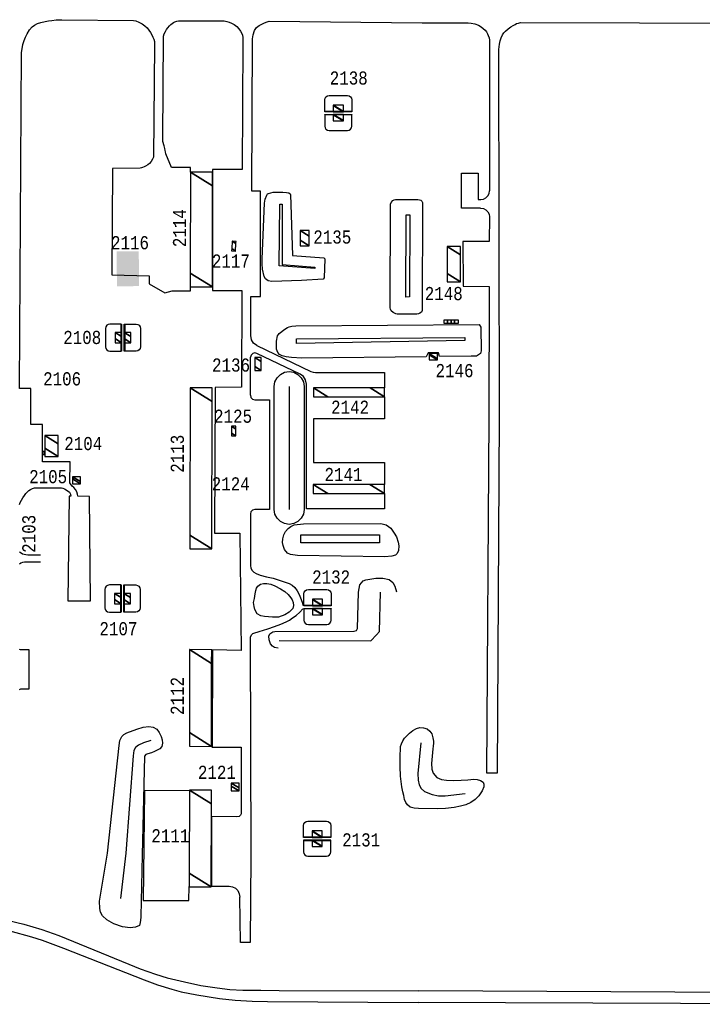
# Model space of a CAD drawing. Extents: x -0.5 to 41.9, y -0.5 to 29.8.
# Tile 114 of 128: x 5.9 to 6.8, y 11.3 to 12.6. Entities that reach past the tile are written whole.
import ezdxf
from ezdxf.enums import TextEntityAlignment as Align

# ---------------------------------------------------------------- set-up
doc = ezdxf.new("R2010")
doc.units = 0
doc.header["$MEASUREMENT"] = 0
for name, color, linetype in [('11', 2, 'CONTINUOUS'), ('21', 5, 'CONTINUOUS'), ('23', 1, 'CONTINUOUS'), ('43', 3, 'CONTINUOUS')]:
    doc.layers.add(name, color=color, linetype=linetype)
doc.styles.add('MONOTXT', font='MONOTXT', dxfattribs={"height": 0.2})

msp = doc.modelspace()

# ---------------------------------------------------------------- linework, layer by layer
at = {"layer": '11'}
for p, q in [((6.4998, 12.3605), (6.503, 12.3605)), ((6.2168, 12.1738), (6.2857, 12.1407)), ((6.272, 12.1373), (6.2168, 12.1638)), ((6.2085, 12.1103), (6.2087, 12.1588)), ((6.2084, 11.9586), (6.2087, 11.8927))]:
    msp.add_line(p, q, dxfattribs=at)
for points in [[(5.913, 11.9705), (5.914, 11.9731), (5.9156, 11.9763), (5.9175, 11.9791), (5.9194, 11.9821), (5.9214, 11.9845), (5.9236, 11.9867), (5.9253, 11.9884), (5.9274, 11.9897), (5.9298, 11.9909), (5.9324, 11.9917), (5.9355, 11.9919), (5.9536, 11.992), (5.9619, 11.9919), (5.9669, 11.992), (5.9687, 11.9914), (5.9709, 11.9906), (5.9756, 11.9877), (5.9771, 11.9863), (5.9783, 11.9838), (5.9788, 11.9813), (5.9766, 11.9813), (5.9751, 11.8475), (6.004, 11.8474), (6.0029, 11.9808), (5.9879, 11.9811), (5.9877, 11.9814), (5.9872, 11.9836), (5.9867, 11.9868), (5.9849, 11.9898), (5.9828, 11.9923), (5.9805, 11.9942), (5.9785, 11.9969), (5.9775, 11.9983), (5.9779, 12.0251), (5.9427, 12.0251), (5.9427, 12.073), (5.9275, 12.073), (5.9275, 12.1191), (5.9134, 12.1189), (5.9157, 12.5486), (5.9165, 12.5533), (5.9175, 12.5589), (5.9192, 12.5637), (5.9208, 12.5679), (5.9229, 12.5725), (5.9258, 12.5774), (5.9294, 12.5812), (5.9323, 12.5835), (5.9363, 12.5854), (5.9405, 12.5869), (5.946, 12.5882), (5.9501, 12.589), (5.9545, 12.5896), (5.9599, 12.5901), (5.9643, 12.5903), (5.9673, 12.5904), (6.0588, 12.5895), (6.0618, 12.5889), (6.0657, 12.5873), (6.0699, 12.5851), (6.0736, 12.5825), (6.0763, 12.58), (6.0787, 12.5771), (6.0805, 12.5742), (6.0825, 12.5712), (6.0839, 12.5682), (6.0851, 12.5656), (6.0858, 12.5626), (6.0859, 12.5583), (6.0845, 12.4147), (6.0833, 12.412), (6.0816, 12.4092), (6.0796, 12.4066), (6.0774, 12.4048), (6.0743, 12.4032), (6.0724, 12.4022), (6.0705, 12.4014), (6.0692, 12.401), (6.0677, 12.4007), (6.0323, 12.4002), (6.0311, 12.2642), (6.079, 12.2628), (6.0788, 12.2527), (6.0989, 12.2412), (6.1084, 12.2437), (6.1318, 12.2438), (6.1319, 12.2487)], [(6.1318, 12.3956), (6.1318, 12.4014), (6.1074, 12.4014), (6.1005, 12.4189), (6.0999, 12.4214), (6.0994, 12.4234), (6.0989, 12.4259), (6.0983, 12.4291), (6.0966, 12.4346), (6.0965, 12.4378), (6.0974, 12.5694), (6.0982, 12.5723), (6.0998, 12.5755), (6.1013, 12.578), (6.103, 12.5802), (6.1048, 12.5825), (6.1066, 12.5843), (6.1083, 12.5857), (6.1101, 12.5868), (6.1117, 12.5877), (6.1142, 12.5887), (6.1165, 12.5891), (6.1749, 12.5889), (6.1782, 12.5883), (6.1811, 12.5873), (6.1842, 12.5861), (6.1876, 12.5843), (6.1909, 12.5818), (6.1936, 12.5788), (6.196, 12.5756), (6.1975, 12.5729), (6.1983, 12.5708), (6.1988, 12.5678), (6.1988, 12.5625), (6.198, 12.3987), (6.16, 12.3989), (6.1599, 12.2443), (6.1974, 12.2444), (6.197, 12.1205)], [(6.2089, 12.1865), (6.2091, 12.2367), (6.2213, 12.2367), (6.2213, 12.3714), (6.2101, 12.3714), (6.2111, 12.566), (6.2122, 12.5712), (6.2139, 12.5768), (6.2164, 12.5806), (6.2196, 12.583), (6.223, 12.5848), (6.2264, 12.5863), (6.2299, 12.5877), (6.2325, 12.5885), (6.4283, 12.5864)], [(6.4285, 12.5863), (6.487, 12.5866), (6.4908, 12.5862), (6.4953, 12.585), (6.5, 12.5835), (6.5037, 12.5814), (6.5063, 12.5794), (6.5087, 12.5771), (6.5103, 12.5749), (6.5115, 12.5725), (6.5125, 12.5703), (6.5136, 12.5673), (6.5141, 12.5643), (6.5144, 12.5612), (6.5142, 12.3718)], [(6.5269, 12.0819), (6.526, 12.5522), (6.527, 12.5592), (6.5278, 12.5636), (6.5291, 12.5672), (6.5307, 12.571), (6.5326, 12.5737), (6.5345, 12.5759), (6.5379, 12.5788), (6.5413, 12.5812), (6.5443, 12.5831), (6.547, 12.5844), (6.5489, 12.5854), (6.5512, 12.5862), (6.5537, 12.587), (6.8583, 12.586)], [(6.5029, 12.3495), (6.4784, 12.3495), (6.4784, 12.3944), (6.4997, 12.3944), (6.4998, 12.3605)], [(6.503, 12.3605), (6.5064, 12.3611), (6.5096, 12.3627), (6.512, 12.3652), (6.5136, 12.3683), (6.5142, 12.3718)], [(6.5141, 12.3382), (6.514, 12.3069), (6.4803, 12.3068), (6.4807, 12.2498), (6.5139, 12.2493), (6.5133, 12.082)], [(6.5029, 12.3495), (6.5064, 12.349), (6.5095, 12.3474), (6.512, 12.3449), (6.5136, 12.3417), (6.5141, 12.3382)], [(6.2168, 12.1738), (6.2126, 12.1769), (6.2098, 12.1813), (6.2089, 12.1865)], [(6.2168, 12.1638), (6.214, 12.1644), (6.2114, 12.1635), (6.2094, 12.1615), (6.2087, 12.1588)], [(6.28, 12.1246), (6.279, 12.1298), (6.2762, 12.1342), (6.272, 12.1373)], [(6.2857, 12.1407), (6.2887, 12.1397), (6.2918, 12.1393)], [(6.2918, 12.1393), (6.3799, 12.1393), (6.3799, 12.1197)], [(6.3799, 11.9846), (6.3799, 11.9649), (6.28, 11.965), (6.28, 12.1246)], [(6.197, 12.1205), (6.1634, 12.1204), (6.1625, 11.9339), (6.1949, 11.934), (6.1965, 11.7841), (6.16, 11.7846), (6.1596, 11.6602), (6.1968, 11.6602), (6.1967, 11.5752), (6.1959, 11.5732), (6.1941, 11.5719), (6.191, 11.5712), (6.1587, 11.5715), (6.1587, 11.4827), (6.1811, 11.4826)], [(6.2085, 12.1103), (6.2092, 12.1074), (6.2113, 12.1054), (6.2141, 12.1046)], [(6.2141, 12.1046), (6.233, 12.1046), (6.233, 11.9643), (6.214, 11.9643)], [(6.3799, 12.1081), (6.3799, 12.08), (6.289, 12.08), (6.289, 12.0243), (6.3799, 12.0243), (6.3799, 11.9963)], [(6.5133, 12.082), (6.5105, 11.6275), (6.5243, 11.6274), (6.5269, 12.0819)], [(6.214, 11.9643), (6.2112, 11.9635), (6.2091, 11.9614), (6.2084, 11.9586)], [(5.9399, 11.906), (5.9265, 11.9059), (5.9238, 11.9059), (5.9213, 11.9063), (5.9191, 11.9068), (5.917, 11.9072), (5.9152, 11.9083), (5.9134, 11.9095)], [(5.94, 11.897), (5.9195, 11.8969), (5.9169, 11.8965), (5.9149, 11.8956), (5.9133, 11.8942)], [(6.2087, 11.8927), (6.2092, 11.8894), (6.2106, 11.8864), (6.2129, 11.884), (6.2158, 11.8823)], [(6.2158, 11.8823), (6.2211, 11.8801), (6.2291, 11.8783), (6.2375, 11.8764), (6.249, 11.8726), (6.2579, 11.8695), (6.262, 11.8674), (6.2652, 11.8646), (6.2681, 11.8604), (6.2709, 11.8554), (6.2733, 11.8492), (6.2749, 11.8444), (6.2753, 11.8414)], [(6.2181, 11.8661), (6.2215, 11.8687), (6.225, 11.8696), (6.2296, 11.8698), (6.2346, 11.8687), (6.2397, 11.8667), (6.247, 11.8627), (6.2525, 11.8592), (6.2567, 11.8555), (6.26, 11.8511), (6.2618, 11.8488), (6.2633, 11.8453), (6.2635, 11.8416), (6.2627, 11.8377), (6.258, 11.8331), (6.2524, 11.8296), (6.2444, 11.8266), (6.2368, 11.8264), (6.2264, 11.8273), (6.2216, 11.8284), (6.2171, 11.831), (6.2142, 11.8365), (6.2133, 11.8402), (6.2126, 11.8454), (6.2135, 11.8505), (6.2144, 11.8562), (6.2153, 11.8606), (6.2163, 11.8637), (6.2181, 11.8661)], [(6.2093, 11.5205), (6.2088, 11.8014), (6.2104, 11.8043), (6.2116, 11.8055), (6.213, 11.8062), (6.2197, 11.8083), (6.2308, 11.8118), (6.2391, 11.8145), (6.2473, 11.8175), (6.254, 11.8207), (6.2583, 11.8228), (6.2622, 11.8255), (6.267, 11.8288), (6.2717, 11.8329), (6.2753, 11.837)], [(5.9129, 11.7857), (5.9141, 11.7854), (5.9251, 11.7852), (5.9252, 11.7347), (5.9168, 11.7346), (5.9143, 11.7343), (5.9128, 11.7338)], [(6.1305, 11.6051), (6.073, 11.6047), (6.0713, 11.4642), (6.1298, 11.4642), (6.1301, 11.482)], [(6.2089, 11.5206), (6.2082, 11.4108), (6.1956, 11.4108), (6.1951, 11.4687)], [(6.1811, 11.4826), (6.1854, 11.4819), (6.1893, 11.4799), (6.1924, 11.4769), (6.1943, 11.473), (6.1951, 11.4687)], [(5.6131, 11.4424), (5.7662, 11.4422), (5.8011, 11.4416), (5.8259, 11.4403), (5.838, 11.4391), (5.857, 11.4357), (5.8778, 11.4312), (5.9008, 11.4254), (5.9286, 11.4179), (5.942, 11.4135), (5.9696, 11.4034), (6.0726, 11.3628), (6.0898, 11.3566), (6.108, 11.3508), (6.1201, 11.3477), (6.1401, 11.3435), (6.1689, 11.339), (6.1888, 11.337), (6.2109, 11.3357), (6.2305, 11.3353), (6.4232, 11.334)], [(5.899, 11.4389), (5.9186, 11.4339), (5.9419, 11.4271), (5.9635, 11.4194), (6.053, 11.3831), (6.0673, 11.3771), (6.0872, 11.3703), (6.1019, 11.3656), (6.1241, 11.3602), (6.1451, 11.3556), (6.166, 11.3525), (6.1822, 11.3506), (6.1989, 11.3496), (6.2219, 11.3496), (6.2451, 11.3493), (6.424, 11.3489)], [(7.2683, 11.4031), (7.1679, 11.3625), (7.1556, 11.358), (7.1465, 11.3548), (7.1334, 11.351), (7.1196, 11.3474), (7.1071, 11.3446), (7.0926, 11.3416), (7.078, 11.3388), (7.0634, 11.3361), (7.0508, 11.3344), (7.0375, 11.3332), (7.0267, 11.3327), (7.0151, 11.332), (7.0044, 11.3318), (6.9966, 11.3317), (6.9818, 11.3316), (6.4232, 11.334)], [(6.9966, 11.3458), (6.424, 11.3489)]]:
    msp.add_lwpolyline(points, dxfattribs=at)
at = {"layer": '21'}
for points in [[(6.3383, 12.4728), (6.3035, 12.4728), (6.3035, 12.4733), (6.3383, 12.4733), (6.3383, 12.4728)], [(6.3035, 12.4694), (6.3383, 12.4694), (6.3383, 12.4688), (6.3035, 12.4688), (6.3035, 12.4694)], [(6.0438, 12.2013), (6.0438, 12.1665), (6.0433, 12.1665), (6.0433, 12.2013), (6.0438, 12.2013)], [(6.0472, 12.1665), (6.0472, 12.2013), (6.0478, 12.2013), (6.0478, 12.1665), (6.0472, 12.1665)], [(6.4561, 12.2065), (6.4606, 12.2065), (6.4606, 12.202), (6.4561, 12.202), (6.4561, 12.2065)], [(6.4606, 12.2065), (6.4651, 12.2065), (6.4651, 12.202), (6.4606, 12.202), (6.4606, 12.2065)], [(6.4651, 12.2065), (6.4696, 12.2065), (6.4696, 12.202), (6.4651, 12.202), (6.4651, 12.2065)], [(6.4696, 12.2065), (6.4741, 12.2065), (6.4741, 12.202), (6.4696, 12.202), (6.4696, 12.2065)], [(5.9432, 12.0388), (5.9446, 12.0388), (5.9446, 12.0343), (5.9432, 12.0343), (5.9432, 12.0388)], [(6.0432, 11.8677), (6.0432, 11.8328), (6.0427, 11.8328), (6.0427, 11.8677), (6.0432, 11.8677)], [(6.0466, 11.8328), (6.0466, 11.8677), (6.0472, 11.8677), (6.0472, 11.8328), (6.0466, 11.8328)], [(6.3118, 11.8412), (6.277, 11.8412), (6.277, 11.8418), (6.3118, 11.8418), (6.3118, 11.8412)], [(6.277, 11.8378), (6.3118, 11.8378), (6.3118, 11.8373), (6.277, 11.8373), (6.277, 11.8378)], [(6.3113, 11.545), (6.2765, 11.545), (6.2765, 11.5455), (6.3113, 11.5455), (6.3113, 11.545)]]:
    msp.add_lwpolyline(points, dxfattribs=at)
msp.add_solid([(6.0657, 12.2944), (6.0374, 12.2942), (6.0661, 12.2498), (6.0378, 12.2496)], dxfattribs=at)
at = {"layer": '43'}
msp.add_line((6.258, 12.1215), (6.258, 11.9643), dxfattribs=at)
for points in [[(6.3035, 12.4733), (6.3035, 12.4879), (6.3039, 12.4901), (6.3051, 12.4919), (6.3069, 12.4931), (6.3091, 12.4935), (6.3327, 12.4935), (6.3348, 12.4931), (6.3366, 12.4919), (6.3378, 12.4901), (6.3383, 12.4879), (6.3383, 12.4733)], [(6.3035, 12.4688), (6.3035, 12.4542), (6.3039, 12.4521), (6.3051, 12.4503), (6.3069, 12.4491), (6.3091, 12.4486), (6.3327, 12.4486), (6.3348, 12.4491), (6.3366, 12.4503), (6.3378, 12.4521), (6.3383, 12.4542), (6.3383, 12.4688)], [(6.2598, 12.3671), (6.2621, 12.289), (6.3025, 12.2861), (6.3038, 12.2849), (6.3029, 12.2602), (6.3014, 12.2589), (6.2739, 12.2568), (6.2358, 12.2557), (6.2311, 12.2566), (6.2276, 12.2592), (6.2262, 12.262), (6.2241, 12.2716), (6.2237, 12.2782), (6.2236, 12.2849), (6.2264, 12.3558), (6.2273, 12.3608), (6.2293, 12.3663), (6.2303, 12.3676), (6.2317, 12.3684), (6.2374, 12.3698), (6.244, 12.37), (6.2501, 12.3698), (6.2545, 12.3697), (6.2578, 12.3689), (6.2593, 12.368), (6.2598, 12.3671)], [(6.2491, 12.3544), (6.2489, 12.2773), (6.2908, 12.2739), (6.2907, 12.2722), (6.2453, 12.2756), (6.2459, 12.3544), (6.2491, 12.3544)], [(6.4287, 12.3566), (6.4283, 12.2188), (6.4271, 12.2167), (6.4252, 12.2152), (6.4234, 12.2145), (6.4212, 12.2141), (6.3963, 12.2141), (6.3943, 12.2144), (6.3909, 12.2161), (6.3886, 12.2184), (6.3876, 12.2202), (6.3872, 12.222), (6.3876, 12.3546), (6.3885, 12.3568), (6.3908, 12.3591), (6.3921, 12.36), (6.394, 12.3606), (6.4226, 12.3607), (6.4247, 12.3603), (6.4262, 12.3596), (6.4278, 12.3586), (6.4287, 12.3566)], [(6.4123, 12.341), (6.4118, 12.2359), (6.4073, 12.2358), (6.4075, 12.341), (6.4123, 12.341)], [(6.0433, 12.2013), (6.0287, 12.2013), (6.0265, 12.2009), (6.0247, 12.1997), (6.0235, 12.1979), (6.0231, 12.1957), (6.0231, 12.1721), (6.0235, 12.17), (6.0247, 12.1682), (6.0265, 12.167), (6.0287, 12.1665), (6.0433, 12.1665)], [(6.0478, 12.2013), (6.0624, 12.2013), (6.0645, 12.2009), (6.0663, 12.1997), (6.0675, 12.1979), (6.068, 12.1957), (6.068, 12.1721), (6.0675, 12.17), (6.0663, 12.1682), (6.0645, 12.167), (6.0624, 12.1665), (6.0478, 12.1665)], [(6.4332, 12.1594), (6.2744, 12.1577), (6.261, 12.1584), (6.2544, 12.1594), (6.2491, 12.1608), (6.2457, 12.1625), (6.2434, 12.165), (6.242, 12.169), (6.2417, 12.1744), (6.2419, 12.1795), (6.2432, 12.1861), (6.2442, 12.188), (6.2453, 12.1894), (6.2523, 12.1947), (6.2558, 12.1968), (6.2582, 12.1977), (6.2613, 12.1984), (6.2664, 12.1989), (6.501, 12.2008), (6.5032, 12.1972), (6.5035, 12.1669), (6.5029, 12.1636), (6.4978, 12.1602), (6.4907, 12.1601), (6.4501, 12.16), (6.4488, 12.1647), (6.4357, 12.1647), (6.4332, 12.1594)], [(6.2674, 12.1824), (6.4827, 12.1842), (6.4827, 12.1802), (6.2674, 12.1764), (6.2674, 12.1824)], [(6.2389, 12.1215), (6.2398, 12.1274), (6.2426, 12.1327), (6.2468, 12.1369), (6.2521, 12.1396), (6.258, 12.1406), (6.2639, 12.1396), (6.2692, 12.1369), (6.2734, 12.1327), (6.2762, 12.1274), (6.2771, 12.1215), (6.2771, 11.9643), (6.2762, 11.9584), (6.2734, 11.9531), (6.2692, 11.9489), (6.2639, 11.9461), (6.258, 11.9452), (6.2521, 11.9461), (6.2468, 11.9489), (6.2426, 11.9531), (6.2398, 11.9584), (6.2389, 11.9643), (6.2389, 12.1215)], [(6.2762, 11.9458), (6.3752, 11.9462), (6.382, 11.9448), (6.3882, 11.9402), (6.3925, 11.9341), (6.3954, 11.9293), (6.3976, 11.9226), (6.3982, 11.9178), (6.3978, 11.9116), (6.3963, 11.9078), (6.3938, 11.9057), (6.3894, 11.9045), (6.3804, 11.9038), (6.2686, 11.9054), (6.2596, 11.9065), (6.2558, 11.9084), (6.2519, 11.9131), (6.2502, 11.918), (6.2495, 11.9219), (6.25, 11.9267), (6.2514, 11.9319), (6.2534, 11.9361), (6.2567, 11.9398), (6.2602, 11.9425), (6.2644, 11.9444), (6.2762, 11.9458)], [(6.2729, 11.9317), (6.3735, 11.932), (6.3737, 11.9215), (6.2729, 11.9217), (6.2729, 11.9317)], [(6.2439, 11.787), (6.2393, 11.7879), (6.2366, 11.7894), (6.2342, 11.7925), (6.2326, 11.7976), (6.2321, 11.8023), (6.2335, 11.8053), (6.237, 11.8079), (6.2398, 11.8083), (6.341, 11.8086), (6.3441, 11.8096), (6.3454, 11.8122), (6.3467, 11.8585), (6.3484, 11.8681), (6.3528, 11.873), (6.3562, 11.8743), (6.3688, 11.8764), (6.378, 11.8766), (6.3861, 11.8745), (6.3905, 11.871), (6.3933, 11.8663), (6.3954, 11.8589)], [(6.0427, 11.8677), (6.0281, 11.8677), (6.0259, 11.8672), (6.0241, 11.866), (6.0229, 11.8642), (6.0225, 11.862), (6.0225, 11.8385), (6.0229, 11.8363), (6.0241, 11.8345), (6.0259, 11.8333), (6.0281, 11.8329), (6.0427, 11.8328)], [(6.0472, 11.8677), (6.0618, 11.8677), (6.0639, 11.8672), (6.0657, 11.866), (6.067, 11.8642), (6.0674, 11.862), (6.0674, 11.8385), (6.067, 11.8363), (6.0657, 11.8345), (6.0639, 11.8333), (6.0618, 11.8329), (6.0472, 11.8328)], [(6.277, 11.8418), (6.277, 11.8564), (6.2774, 11.8585), (6.2786, 11.8603), (6.2804, 11.8615), (6.2826, 11.862), (6.3062, 11.862), (6.3083, 11.8615), (6.3101, 11.8603), (6.3114, 11.8585), (6.3118, 11.8564), (6.3118, 11.8418)], [(6.2452, 11.7969), (6.3625, 11.7965), (6.3698, 11.8038), (6.3737, 11.8083), (6.3749, 11.8585)], [(6.277, 11.8373), (6.277, 11.8227), (6.2774, 11.8205), (6.2786, 11.8187), (6.2804, 11.8175), (6.2826, 11.8171), (6.3062, 11.8171), (6.3083, 11.8175), (6.3101, 11.8187), (6.3114, 11.8205), (6.3118, 11.8227), (6.3118, 11.8373)], [(6.0702, 11.5224), (6.0685, 11.4438), (6.0685, 11.4426), (6.0677, 11.4361), (6.0665, 11.4325), (6.0616, 11.4301), (6.0546, 11.4294), (6.045, 11.4305), (6.034, 11.4345), (6.025, 11.4394), (6.0193, 11.4448), (6.0168, 11.4493), (6.0159, 11.4541), (6.0156, 11.4634), (6.0256, 11.5249), (6.0408, 11.6626), (6.0417, 11.669), (6.044, 11.6738), (6.0468, 11.6765), (6.0503, 11.6785), (6.0631, 11.6832), (6.0715, 11.6858), (6.0785, 11.6868), (6.0842, 11.6861), (6.0887, 11.6834), (6.0917, 11.6792), (6.0943, 11.6738), (6.0955, 11.6696), (6.0961, 11.6654), (6.095, 11.6612), (6.0926, 11.6584), (6.086, 11.6547), (6.0818, 11.6532), (6.0772, 11.6519), (6.0749, 11.6508), (6.0731, 11.6487), (6.0702, 11.5224)], [(6.4402, 11.6396), (6.4403, 11.632), (6.442, 11.6269), (6.4467, 11.6214), (6.4527, 11.6191), (6.4594, 11.618), (6.4676, 11.6177), (6.4778, 11.6181), (6.4863, 11.6187), (6.4942, 11.6194), (6.4984, 11.6192), (6.5029, 11.6178), (6.506, 11.6156), (6.507, 11.6131), (6.5071, 11.6098), (6.5048, 11.6047), (6.5006, 11.5982), (6.4959, 11.5934), (6.4905, 11.5898), (6.4841, 11.5867), (6.4771, 11.5847), (6.469, 11.5832), (6.4578, 11.5819), (6.4477, 11.5814), (6.4233, 11.5821), (6.4178, 11.5823), (6.4126, 11.5838), (6.4092, 11.5868), (6.4072, 11.5896), (6.4057, 11.5936), (6.4045, 11.5985), (6.4033, 11.6033), (6.4022, 11.6095), (6.4006, 11.6234), (6.4, 11.6358), (6.3998, 11.6466), (6.4006, 11.6613), (6.4016, 11.6647), (6.4032, 11.6683), (6.4057, 11.6719), (6.4079, 11.6746), (6.4119, 11.6782), (6.4163, 11.6816), (6.4208, 11.6841), (6.4253, 11.6854), (6.43, 11.6851), (6.4346, 11.6837), (6.4381, 11.6809), (6.4403, 11.6773), (6.4419, 11.6722), (6.4424, 11.6682), (6.4425, 11.6653), (6.4423, 11.6618), (6.4419, 11.658), (6.4402, 11.6396)], [(6.081, 11.6687), (6.0718, 11.666), (6.0654, 11.6628), (6.0616, 11.66), (6.0594, 11.6559), (6.0586, 11.6491), (6.0491, 11.5249), (6.0425, 11.4669)], [(6.4264, 11.666), (6.4227, 11.6268), (6.4229, 11.6183), (6.4241, 11.6122), (6.4269, 11.6075), (6.4313, 11.6038), (6.4408, 11.5998), (6.4488, 11.5983), (6.4574, 11.5982), (6.4833, 11.6009)], [(6.2765, 11.5455), (6.2765, 11.5601), (6.2769, 11.5623), (6.2781, 11.5641), (6.2799, 11.5653), (6.2821, 11.5657), (6.3056, 11.5657), (6.3078, 11.5653), (6.3096, 11.5641), (6.3108, 11.5623), (6.3113, 11.5601), (6.3113, 11.5455)], [(6.2765, 11.541), (6.2765, 11.5264), (6.2769, 11.5243), (6.2781, 11.5225), (6.2799, 11.5212), (6.2821, 11.5208), (6.3056, 11.5208), (6.3078, 11.5212), (6.3096, 11.5225), (6.3108, 11.5243), (6.3113, 11.5264), (6.3113, 11.541)]]:
    msp.add_lwpolyline(points, dxfattribs=at)

# ---------------------------------------------------------------- texts
at = {"layer": '23', "style": 'MONOTXT', "width": 0.833333}
for s, p in [('2138', (6.3342, 12.5159)), ('2116', (6.0545, 12.3053)), ('2135', (6.3132, 12.3126)), ('2117', (6.1835, 12.282)), ('2148', (6.4557, 12.2403)), ('2108', (5.9934, 12.1842)), ('2136', (6.1837, 12.1489)), ('2146', (6.4695, 12.1418)), ('2106', (5.9677, 12.1313)), ('2142', (6.3359, 12.0951)), ('2125', (6.1863, 12.0835)), ('2104', (5.9947, 12.0485)), ('2105', (5.9498, 12.0062)), ('2141', (6.3275, 12.0091)), ('2124', (6.1833, 11.9971)), ('2132', (6.3117, 11.8779)), ('2107', (6.0397, 11.8118)), ('2121', (6.1656, 11.6283)), ('2111', (6.1061, 11.5472)), ('2131', (6.3501, 11.5418))]:
    msp.add_text(s, height=0.01684, dxfattribs=at).set_placement(p, align=Align.MIDDLE)
for s, p in [('2114', (6.1177, 12.3239)), ('2113', (6.115, 12.0355)), ('2103', (5.9251, 11.9331)), ('2112', (6.1148, 11.7258))]:
    msp.add_text(s, height=0.01684, rotation=90, dxfattribs=at).set_placement(p, align=Align.MIDDLE)

# ---------------------------------------------------------------- meshes
at = {"layer": '21'}
mesh = msp.add_polyface(dxfattribs=at)
corners = [(6.3144, 12.4728), (6.3273, 12.4728), (6.3144, 12.4808), (6.3273, 12.4728), (6.3144, 12.4812), (6.3273, 12.4732), (6.3273, 12.4812)]
mesh.append_faces([[corners[k] for k in face] for face in [(0, 0, 1, 2), (2, 3, 5, 4), (4, 5, 6, 6)]], dxfattribs={"vtx0": -1, "vtx2": -1})
mesh = msp.add_polyface(dxfattribs=at)
corners = [(6.3144, 12.461), (6.3273, 12.461), (6.3144, 12.469), (6.3144, 12.4694), (6.3273, 12.4614), (6.3144, 12.4694), (6.3273, 12.4694)]
mesh.append_faces([[corners[k] for k in face] for face in [(0, 0, 1, 2), (2, 1, 4, 5), (3, 4, 6, 6)]], dxfattribs={"vtx0": -1, "vtx2": -1})
mesh = msp.add_polyface(dxfattribs=at)
corners = [(6.1315, 12.2489), (6.1598, 12.2489), (6.1316, 12.2664), (6.1318, 12.3956), (6.16, 12.3781), (6.1318, 12.3956), (6.16, 12.3956)]
mesh.append_faces([[corners[k] for k in face] for face in [(0, 0, 1, 2), (2, 1, 4, 5), (3, 4, 6, 6)]], dxfattribs={"vtx0": -1, "vtx2": -1})
mesh = msp.add_polyface(dxfattribs=at)
corners = [(6.2722, 12.3015), (6.2836, 12.3015), (6.2722, 12.3086), (6.2722, 12.3208), (6.2836, 12.3137), (6.2722, 12.3208), (6.2836, 12.3208)]
mesh.append_faces([[corners[k] for k in face] for face in [(0, 0, 1, 2), (2, 1, 4, 5), (3, 4, 6, 6)]], dxfattribs={"vtx0": -1, "vtx2": -1})
mesh = msp.add_polyface(dxfattribs=at)
corners = [(6.1844, 12.2949), (6.1895, 12.2947), (6.1846, 12.2977), (6.1895, 12.2947), (6.185, 12.3072), (6.1899, 12.3042), (6.1901, 12.307)]
mesh.append_faces([[corners[k] for k in face] for face in [(0, 0, 1, 2), (2, 3, 5, 4), (4, 5, 6, 6)]], dxfattribs={"vtx0": -1, "vtx2": -1})
mesh = msp.add_polyface(dxfattribs=at)
corners = [(6.4601, 12.2553), (6.4771, 12.2552), (6.4601, 12.2658), (6.4602, 12.3004), (6.4772, 12.2898), (6.4602, 12.3004), (6.4772, 12.3003)]
mesh.append_faces([[corners[k] for k in face] for face in [(0, 0, 1, 2), (2, 1, 4, 5), (3, 4, 6, 6)]], dxfattribs={"vtx0": -1, "vtx2": -1})
mesh = msp.add_polyface(dxfattribs=at)
corners = [(6.0354, 12.1775), (6.0438, 12.1775), (6.0354, 12.1827), (6.0438, 12.1852), (6.0354, 12.1904), (6.0438, 12.1904), (6.0438, 12.1904)]
mesh.append_faces([[corners[k] for k in face] for face in [(0, 0, 1, 2), (2, 1, 3, 4), (4, 3, 6, 5)]], dxfattribs={"vtx0": -1, "vtx2": -1})
mesh = msp.add_polyface(dxfattribs=at)
corners = [(6.0472, 12.1775), (6.0472, 12.1775), (6.0472, 12.1827), (6.0556, 12.1775), (6.0472, 12.1904), (6.0556, 12.1852), (6.0556, 12.1904)]
mesh.append_faces([[corners[k] for k in face] for face in [(0, 1, 3, 2), (2, 3, 5, 4), (4, 5, 6, 6)]], dxfattribs={"vtx0": -1, "vtx2": -1})
mesh = msp.add_polyface(dxfattribs=at)
corners = [(6.437, 12.1554), (6.4476, 12.1554), (6.437, 12.1619), (6.4476, 12.157), (6.437, 12.1635), (6.4476, 12.1635), (6.4476, 12.1635)]
mesh.append_faces([[corners[k] for k in face] for face in [(0, 0, 1, 2), (2, 1, 3, 4), (4, 3, 6, 5)]], dxfattribs={"vtx0": -1, "vtx2": -1})
mesh = msp.add_polyface(dxfattribs=at)
corners = [(6.214, 12.1418), (6.2224, 12.1418), (6.214, 12.147), (6.2224, 12.1418), (6.214, 12.1586), (6.2224, 12.1534), (6.2224, 12.1586)]
mesh.append_faces([[corners[k] for k in face] for face in [(0, 0, 1, 2), (2, 3, 5, 4), (4, 5, 6, 6)]], dxfattribs={"vtx0": -1, "vtx2": -1})
mesh = msp.add_polyface(dxfattribs=at)
corners = [(6.1309, 11.9141), (6.1592, 11.9141), (6.131, 11.9316), (6.1313, 12.1198), (6.1595, 12.1023), (6.1313, 12.1198), (6.1596, 12.1197)]
mesh.append_faces([[corners[k] for k in face] for face in [(0, 0, 1, 2), (2, 1, 4, 5), (3, 4, 6, 6)]], dxfattribs={"vtx0": -1, "vtx2": -1})
mesh = msp.add_polyface(dxfattribs=at)
corners = [(6.2891, 12.1083), (6.2891, 12.1197), (6.3076, 12.1083), (6.2891, 12.1197), (6.3617, 12.1196), (6.3801, 12.1081), (6.3801, 12.1196)]
mesh.append_faces([[corners[k] for k in face] for face in [(0, 0, 2, 3), (1, 2, 5, 4), (4, 5, 6, 6)]], dxfattribs={"vtx0": -1, "vtx2": -1})
mesh = msp.add_polyface(dxfattribs=at)
corners = [(6.1842, 12.0583), (6.1898, 12.0583), (6.1842, 12.0617), (6.1898, 12.0583), (6.1842, 12.0706), (6.1898, 12.0671), (6.1898, 12.0706)]
mesh.append_faces([[corners[k] for k in face] for face in [(0, 0, 1, 2), (2, 3, 5, 4), (4, 5, 6, 6)]], dxfattribs={"vtx0": -1, "vtx2": -1})
mesh = msp.add_polyface(dxfattribs=at)
corners = [(5.9457, 12.0321), (5.9627, 12.0321), (5.9457, 12.0427), (5.9457, 12.0587), (5.9628, 12.0482), (5.9457, 12.0587), (5.9628, 12.0587)]
mesh.append_faces([[corners[k] for k in face] for face in [(0, 0, 1, 2), (2, 1, 4, 5), (3, 4, 6, 6)]], dxfattribs={"vtx0": -1, "vtx2": -1})
mesh = msp.add_polyface(dxfattribs=at)
corners = [(5.9809, 11.9971), (5.991, 11.9971), (5.9809, 12.0034), (5.991, 11.9998), (5.9809, 12.0061), (5.991, 12.0061), (5.991, 12.0061)]
mesh.append_faces([[corners[k] for k in face] for face in [(0, 0, 1, 2), (2, 1, 3, 4), (4, 3, 6, 5)]], dxfattribs={"vtx0": -1, "vtx2": -1})
mesh = msp.add_polyface(dxfattribs=at)
corners = [(6.2889, 11.9848), (6.2889, 11.9962), (6.3073, 11.9847), (6.2889, 11.9962), (6.3614, 11.996), (6.3799, 11.9846), (6.3799, 11.996)]
mesh.append_faces([[corners[k] for k in face] for face in [(0, 0, 2, 3), (1, 2, 5, 4), (4, 5, 6, 6)]], dxfattribs={"vtx0": -1, "vtx2": -1})
mesh = msp.add_polyface(dxfattribs=at)
corners = [(6.0348, 11.8438), (6.0432, 11.8438), (6.0348, 11.849), (6.0432, 11.8515), (6.0348, 11.8567), (6.0432, 11.8567), (6.0432, 11.8567)]
mesh.append_faces([[corners[k] for k in face] for face in [(0, 0, 1, 2), (2, 1, 3, 4), (4, 3, 6, 5)]], dxfattribs={"vtx0": -1, "vtx2": -1})
mesh = msp.add_polyface(dxfattribs=at)
corners = [(6.0466, 11.8438), (6.0466, 11.8438), (6.0466, 11.849), (6.055, 11.8438), (6.0466, 11.8567), (6.055, 11.8515), (6.055, 11.8567)]
mesh.append_faces([[corners[k] for k in face] for face in [(0, 1, 3, 2), (2, 3, 5, 4), (4, 5, 6, 6)]], dxfattribs={"vtx0": -1, "vtx2": -1})
mesh = msp.add_polyface(dxfattribs=at)
corners = [(6.2879, 11.8412), (6.3008, 11.8412), (6.2879, 11.8492), (6.3008, 11.8412), (6.2879, 11.8496), (6.3008, 11.8416), (6.3008, 11.8496)]
mesh.append_faces([[corners[k] for k in face] for face in [(0, 0, 1, 2), (2, 3, 5, 4), (4, 5, 6, 6)]], dxfattribs={"vtx0": -1, "vtx2": -1})
mesh = msp.add_polyface(dxfattribs=at)
corners = [(6.2879, 11.8294), (6.3008, 11.8294), (6.2879, 11.8374), (6.2879, 11.8378), (6.3008, 11.8298), (6.2879, 11.8378), (6.3008, 11.8378)]
mesh.append_faces([[corners[k] for k in face] for face in [(0, 0, 1, 2), (2, 1, 4, 5), (3, 4, 6, 6)]], dxfattribs={"vtx0": -1, "vtx2": -1})
mesh = msp.add_polyface(dxfattribs=at)
corners = [(6.1305, 11.6615), (6.1588, 11.6614), (6.1305, 11.6789), (6.1307, 11.785), (6.1589, 11.7675), (6.1307, 11.785), (6.159, 11.7849)]
mesh.append_faces([[corners[k] for k in face] for face in [(0, 0, 1, 2), (2, 1, 4, 5), (3, 4, 6, 6)]], dxfattribs={"vtx0": -1, "vtx2": -1})
mesh = msp.add_polyface(dxfattribs=at)
corners = [(6.1838, 11.6043), (6.1939, 11.6043), (6.1838, 11.6106), (6.1838, 11.6144), (6.1939, 11.6082), (6.1838, 11.6144), (6.1939, 11.6144)]
mesh.append_faces([[corners[k] for k in face] for face in [(0, 0, 1, 2), (2, 1, 4, 5), (3, 4, 6, 6)]], dxfattribs={"vtx0": -1, "vtx2": -1})
mesh = msp.add_polyface(dxfattribs=at)
corners = [(6.1302, 11.4818), (6.1584, 11.4818), (6.1302, 11.4993), (6.1304, 11.6053), (6.1586, 11.5878), (6.1304, 11.6053), (6.1587, 11.6053)]
mesh.append_faces([[corners[k] for k in face] for face in [(0, 0, 1, 2), (2, 1, 4, 5), (3, 4, 6, 6)]], dxfattribs={"vtx0": -1, "vtx2": -1})
mesh = msp.add_polyface(dxfattribs=at)
corners = [(6.2874, 11.545), (6.3003, 11.545), (6.2874, 11.553), (6.3003, 11.545), (6.2874, 11.5534), (6.3003, 11.5454), (6.3003, 11.5534)]
mesh.append_faces([[corners[k] for k in face] for face in [(0, 0, 1, 2), (2, 3, 5, 4), (4, 5, 6, 6)]], dxfattribs={"vtx0": -1, "vtx2": -1})
mesh = msp.add_polyface(dxfattribs=at)
corners = [(6.2765, 11.541), (6.2765, 11.5416), (6.2774, 11.541), (6.2765, 11.5416), (6.3104, 11.5416), (6.3113, 11.541), (6.3113, 11.5416)]
mesh.append_faces([[corners[k] for k in face] for face in [(0, 0, 2, 3), (1, 2, 5, 4), (4, 5, 6, 6)]], dxfattribs={"vtx0": -1, "vtx2": -1})
mesh = msp.add_polyface(dxfattribs=at)
corners = [(6.2874, 11.5332), (6.3003, 11.5332), (6.2874, 11.5412), (6.2874, 11.5416), (6.3003, 11.5336), (6.2874, 11.5416), (6.3003, 11.5416)]
mesh.append_faces([[corners[k] for k in face] for face in [(0, 0, 1, 2), (2, 1, 4, 5), (3, 4, 6, 6)]], dxfattribs={"vtx0": -1, "vtx2": -1})

doc.saveas('drawing.dxf')
